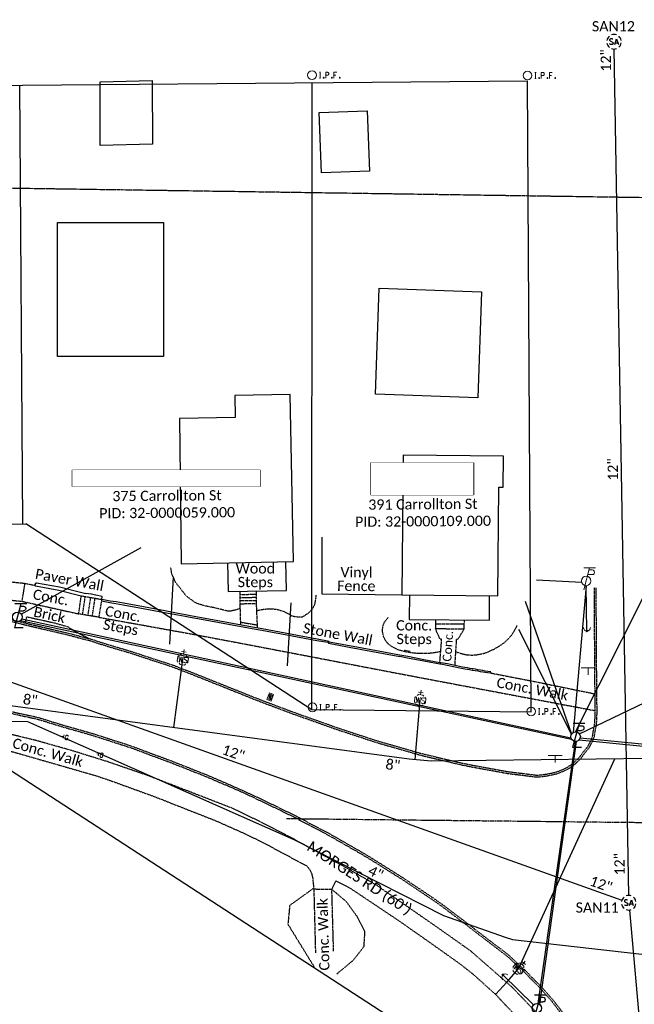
# Model space of a CAD drawing. Header units: feet. Extents: x 2296871 to 2305194, y 360020 to 364238.
# Tile 22 of 55: x 2302819 to 2302987, y 360897 to 361166. Entities that reach past the tile are written whole.
import ezdxf
from ezdxf.enums import TextEntityAlignment as Align

# ---------------------------------------------------------------- set-up
doc = ezdxf.new("R2010")
doc.units = ezdxf.units.FT
doc.header["$MEASUREMENT"] = 0
doc.set_wipeout_variables(frame=1)
for name, pattern in [('CL', [2, 0.3, -0.15, 1.4, -0.15]), ('county', [1.4, 1, -0.1, 0.2, -0.1]), ('DGN Style 2', [0.017105, 0.010263, -0.006842]), ('fenceex', [0]), ('foctvex', [0]), ('gasex', [0]), ('OhDOT_USTN1', [0.055, 0.014, -0.041]), ('OhDOT_USTN5', [0.11, 0.055, -0.055]), ('ohelecex', [0]), ('ohteleex', [0]), ('rowex', [0]), ('sanex', [0]), ('waterex', [0])]:
    doc.linetypes.add(name, pattern=pattern)
for name, color, linetype in [('BD_X_Building', 231, 'Continuous'), ('BD_X_Porch_or_Deck', 7, 'Continuous'), ('CM_X_Wall', 254, 'Continuous'), ('DV_X_County_Line', 4, 'county'), ('DV_X_Property_Line', 7, 'Continuous'), ('PV_X_Curb', 120, 'OhDOT_USTN1'), ('PV_X_Steps', 120, 'OhDOT_USTN1'), ('PV_X_Text', 7, 'Continuous'), ('PV_X_Walk', 120, 'OhDOT_USTN5'), ('RD_X_Cells', 7, 'Continuous'), ('RD_X_Fence', 230, 'fenceex'), ('RD_X_Text', 7, 'Continuous'), ('RW_X_CL', 6, 'CL'), ('RW_X_Fee_RW', 6, 'rowex'), ('RW_X_Text', 7, 'Continuous'), ('SN_X_Public', 3, 'Continuous'), ('SV_X_Mon_Cells_Found', 7, 'Continuous'), ('SV_X_Text_Name', 7, 'Continuous'), ('SV_X_Text_Name_MASK', 7, 'Continuous'), ('TX_X_20', 7, 'Continuous'), ('UT_X_Electric_Cells', 1, 'Continuous'), ('UT_X_Gas', 2, 'gasex'), ('UT_X_Gas_Cells', 2, 'Continuous'), ('UT_X_Gas_Text', 7, 'Continuous'), ('UT_X_Misc_Cells', 7, 'Continuous'), ('UT_X_Overhead_Electric', 1, 'ohelecex'), ('UT_X_Overhead_Telecom', 30, 'ohteleex'), ('UT_X_Sanitary_Cells', 3, 'Continuous'), ('UT_X_Sanitary_Line', 3, 'sanex'), ('UT_X_Sanitary_Text', 7, 'Continuous'), ('UT_X_Water', 133, 'waterex'), ('UT_X_Water_Cells', 131, 'Continuous'), ('UT_X_Water_Text', 7, 'Continuous'), ('VG_X_Flower_Bed', 3, 'OhDOT_USTN1')]:
    doc.layers.add(name, color=color, linetype=linetype)
doc.layers.add('LA', color=253, linetype='DGN Style 2', lineweight=13)
doc.styles.add('Simplex Normal (0.14)', font='calibri.ttf', dxfattribs={"height": 0.14})
doc.styles.add('Straight Normal (0.14) Font 30', font='calibri.ttf', dxfattribs={"height": 0.14})
doc.styles.add('Straight-Normal', font='calibri.ttf', dxfattribs={"height": 0.14})

# ---------------------------------------------------------------- blocks, each defined once
blk = doc.blocks.new('smh')
at = {"linetype": 'Continuous', "flags": 128}
for points in [[(-0.33, 0.69), (-0.36, 0.71), (-0.4, 0.74), (-0.51, 0.78), (-0.65, 0.8), (-0.75, 0.8), (-0.79, 0.8), (-0.95, 0.76), (-1.09, 0.69), (-1.18, 0.59), (-1.2, 0.49), (-1.2, 0.41), (-1.18, 0.31), (-1.08, 0.22), (-0.38, -0.16), (-0.32, -0.21), (-0.29, -0.26), (-0.27, -0.33), (-0.27, -0.41), (-0.28, -0.48), (-0.29, -0.53), (-0.32, -0.6), (-0.34, -0.65), (-0.37, -0.69), (-0.41, -0.72), (-0.45, -0.75), (-0.5, -0.77), (-0.53, -0.79), (-0.65, -0.8), (-0.82, -0.8), (-0.94, -0.77), (-1.1, -0.69), (-1.2, -0.61)], [(0.21, -0.8), (0.71, 0.8), (1.2, -0.8)], [(1.08, -0.42), (0.34, -0.42)]]:
    blk.add_lwpolyline(points, dxfattribs=at)
at = {"linetype": 'Continuous'}
for start, end in [(130.0806, 170.0721), (70.0577, 110.1061), (10.0169, 50.0392), (190.0169, 230.0392), (250.0577, 290.0473), (310.0114, 350.0264)]:
    blk.add_arc((0, 0), 2, start, end, dxfattribs=at)
blk = doc.blocks.new('ODOT SANITARY MANHOLE')
blk.add_blockref('smh', (0, 0))
blk = doc.blocks.new('ODOT MISC MAILBOX')
at = {"color": 230, "linetype": 'Continuous', "lineweight": 13, "flags": 128}
blk.add_lwpolyline([(-0.1, 0.061), (0.1, 0.061), (0.1, -0.061), (-0.1, -0.061), (-0.1, 0.061)], close=True, dxfattribs=at)
for points in [[(-0.065, -0.04), (-0.065, 0.04), (-0.036, -0.04), (-0.008, 0.04), (-0.008, -0.04)], [(0.051, 0.003), (0.054, 0.007), (0.056, 0.009), (0.057, 0.01), (0.058, 0.012), (0.059, 0.014), (0.06, 0.016), (0.061, 0.02), (0.061, 0.022), (0.061, 0.025), (0.061, 0.029), (0.059, 0.032), (0.057, 0.034), (0.054, 0.037), (0.052, 0.038), (0.05, 0.039), (0.047, 0.04), (0.016, 0.04), (0.016, -0.04), (0.051, -0.04), (0.055, -0.037), (0.059, -0.034), (0.062, -0.029), (0.064, -0.024), (0.065, -0.018), (0.065, -0.014), (0.064, -0.01), (0.061, -0.005), (0.058, -0.001), (0.051, 0.003), (0.016, 0.003)]]:
    blk.add_lwpolyline(points, dxfattribs=at)
at = {"color": 230, "linetype": 'Continuous', "lineweight": 30}
blk.add_point((0, 0), dxfattribs=at)
blk = doc.blocks.new('WSS')
at = {"layer": 'UT_X_Water_Cells', "color": 133, "linetype": 'Continuous', "lineweight": 0}
for p, q in [((0, 0.074), (0, 0.138)), ((0.032, 0.106), (-0.032, 0.106)), ((0.02, 0.008), (0.055, -0.01))]:
    blk.add_line(p, q, dxfattribs=at)
at = {"layer": 'UT_X_Water_Cells', "color": 133, "linetype": 'Continuous', "lineweight": 0, "flags": 128}
for points in [[(-0.059, 0.045), (-0.074, 0.03), (-0.074, -0.03), (-0.059, -0.045)], [(-0.055, 0.035), (-0.041, -0.041), (-0.027, 0.035), (-0.013, -0.041), (0.001, 0.035)], [(0.045, 0.059), (0.03, 0.074), (-0.03, 0.074), (-0.045, 0.059)], [(0.059, -0.045), (0.074, -0.03), (0.074, 0.03), (0.059, 0.045)], [(-0.045, -0.059), (-0.03, -0.074), (0.03, -0.074), (0.045, -0.059)]]:
    blk.add_lwpolyline(points, dxfattribs=at)
at = {"layer": 'UT_X_Water_Cells', "color": 133, "linetype": 'Continuous', "lineweight": 0, "extrusion": (0, 0, -1)}
for centre, radius, start, end in [((-0.028, 0.02), 0.0135, 303.6324, 53.7413), ((-0.039, -0.005), 0.04, 61.3463, 118.6537), ((-0.037, -0.009), 0.0316, 235.6037, 316.3305), ((-0.044, -0.022), 0.017, 132.0642, 228.5117)]:
    blk.add_arc(centre, radius, start, end, dxfattribs=at)
blk = doc.blocks.new('GMRK')
at = {"layer": 'UT_X_Gas_Cells', "color": 2, "linetype": 'Continuous', "lineweight": 0}
for p, q in [((0, 0), (-0.048, 0)), ((0, -0.05), (0, 0.05))]:
    blk.add_line(p, q, dxfattribs=at)
at = {"layer": 'UT_X_Gas_Cells', "color": 2, "linetype": 'Continuous', "lineweight": 0, "flags": 128}
blk.add_lwpolyline([(0.124, 0.038), (0.123, 0.043), (0.12, 0.048), (0.115, 0.053), (0.108, 0.058), (0.103, 0.06), (0.099, 0.061), (0.093, 0.062), (0.082, 0.062), (0.077, 0.061), (0.074, 0.06), (0.07, 0.058), (0.062, 0.053), (0.057, 0.046), (0.054, 0.038), (0.052, 0.027), (0.05, 0.011), (0.05, -0.009), (0.051, -0.026), (0.055, -0.039), (0.061, -0.051), (0.066, -0.055), (0.072, -0.059), (0.082, -0.063), (0.093, -0.063), (0.104, -0.061), (0.108, -0.059), (0.112, -0.057), (0.116, -0.053), (0.12, -0.047), (0.124, -0.038), (0.124, -0.013), (0.103, -0.013)], dxfattribs=at)
blk = doc.blocks.new('SGN1P_anno')
at = {"layer": 'SN_X_Public', "color": 3, "linetype": 'Continuous', "lineweight": 0}
for p, q in [((0, 0), (-0.96, 0)), ((0, 0.96), (0, -0.96))]:
    blk.add_line(p, q, dxfattribs=at)
blk = doc.blocks.new('DM_anno')
at = {"layer": 'UT_X_Misc_Cells', "linetype": 'foctvex', "true_color": 0xa56100}
h = blk.add_hatch(color=44, dxfattribs=at)
edge = h.paths.add_edge_path()
edge.add_arc((0, 0), 0.12, 0, 360)
at = {"layer": 'UT_X_Misc_Cells', "color": 44, "linetype": 'Continuous', "lineweight": 0, "true_color": 0xa56100}
blk.add_circle((0, 0), 0.12, dxfattribs=at)
blk.add_arc((0.48, 0), 0.48, 90, 270, dxfattribs=at)
blk = doc.blocks.new('TLPW')
at = {"linetype": 'Continuous'}
for p, q in [((0.048, 0.18), (-0.04, -0.15)), ((0.128, 0.18), (-0.032, 0.18)), ((0.04, 0.15), (0.083, 0.15)), ((0.023, 0.086), (0.083, 0.086)), ((0.08, -0.15), (-0.04, -0.15))]:
    blk.add_line(p, q, dxfattribs=at)
blk.add_circle((0, 0), 0.065, dxfattribs=at)
at = {"linetype": 'Continuous', "extrusion": (0, 0, -1)}
blk.add_arc((-0.083, 0.118), 0.0319, 88.8767, 271.1233, dxfattribs=at)
blk = doc.blocks.new('ODOT ELEC TELE LIGHT POLE')
blk.add_blockref('TLPW', (0, 0))
blk = doc.blocks.new('ODOT Elec Tele Pole')
at = {"layer": 'UT_X_Electric_Cells', "linetype": 'Continuous', "lineweight": 13}
for p, q in [((0.128, 0.18), (-0.032, 0.18)), ((0.048, 0.18), (-0.032, -0.12)), ((0.04, 0.15), (0.083, 0.15)), ((0.023, 0.086), (0.083, 0.086))]:
    blk.add_line(p, q, dxfattribs=at)
at = {"layer": 'UT_X_Electric_Cells', "linetype": 'Continuous', "lineweight": 0}
blk.add_circle((0, 0), 0.065, dxfattribs=at)
at = {"layer": 'UT_X_Electric_Cells', "linetype": 'Continuous', "lineweight": 13, "extrusion": (0, 0, -1)}
blk.add_arc((-0.083, 0.118), 0.0319, 88.8767, 271.1233, dxfattribs=at)
blk = doc.blocks.new('IPF')
at = {"layer": 'SV_X_Mon_Cells_Found', "color": 7, "linetype": 'Continuous', "lineweight": 0, "flags": 128}
for points in [[(0.101, 0.04), (0.118, 0.04)], [(0.11, -0.04), (0.11, 0.04)], [(0.188, -0.04), (0.188, 0.04), (0.214, 0.04), (0.217, 0.039), (0.221, 0.038), (0.223, 0.037), (0.224, 0.036), (0.226, 0.032), (0.228, 0.029), (0.229, 0.024), (0.229, 0.017), (0.229, 0.014), (0.227, 0.01), (0.225, 0.006), (0.223, 0.004), (0.221, 0.003), (0.219, 0.002), (0.214, 0.001), (0.188, 0.001)], [(0.338, 0.04), (0.3, 0.04), (0.3, -0.04)], [(0.3, 0.001), (0.327, 0.001)], [(0.101, -0.04), (0.118, -0.04)], [(0.157, -0.029), (0.16, -0.029), (0.162, -0.031), (0.164, -0.033), (0.164, -0.036), (0.162, -0.039), (0.16, -0.04), (0.157, -0.04), (0.156, -0.039), (0.154, -0.036), (0.154, -0.033), (0.156, -0.031), (0.157, -0.029)], [(0.27, -0.029), (0.273, -0.029), (0.274, -0.031), (0.276, -0.033), (0.276, -0.036), (0.274, -0.039), (0.273, -0.04), (0.27, -0.04), (0.268, -0.039), (0.267, -0.036), (0.267, -0.033), (0.268, -0.031), (0.27, -0.029)], [(0.377, -0.029), (0.38, -0.029), (0.382, -0.031), (0.383, -0.033), (0.383, -0.036), (0.382, -0.039), (0.38, -0.04), (0.377, -0.04), (0.376, -0.039), (0.374, -0.036), (0.374, -0.033), (0.376, -0.031), (0.377, -0.029)]]:
    blk.add_lwpolyline(points, dxfattribs=at)
at = {"layer": 'SV_X_Mon_Cells_Found', "color": 7, "linetype": 'Continuous', "lineweight": 0}
blk.add_circle((0, 0), 0.06, dxfattribs=at)

msp = doc.modelspace()

# ---------------------------------------------------------------- linework, layer by layer
at = {"layer": 'BD_X_Building', "flags": 128}
for points in [[(2302854.88, 361132.24), (2302840.52, 361131.93), (2302840.52, 361149.33), (2302854.75, 361149.71)], [(2302914.16, 361124.93), (2302901.04, 361124.47), (2302900.45, 361140.96), (2302913.56, 361141.41)], [(2302828.88, 361110.88), (2302857.82, 361110.88), (2302857.82, 361074.22), (2302828.88, 361074.22)], [(2302916.87, 361092.91), (2302944.85, 361091.88), (2302943.79, 361062.83), (2302915.8, 361063.85)], [(2302862.22, 361057.18), (2302862.69, 361017.48), (2302893.38, 361018.11), (2302892.47, 361063.82), (2302877.33, 361063.52), (2302877.45, 361057.48)], [(2302950.85, 361046.94), (2302923.44, 361047.22), (2302923.05, 361008.98), (2302949.26, 361008.71), (2302949.57, 361038.45), (2302950.74, 361038.44), (2302950.85, 361046.94)]]:
    msp.add_lwpolyline(points, close=True, dxfattribs=at)
at = {"layer": 'BD_X_Porch_or_Deck'}
for points in [[(2302875.35, 361017.74), (2302875.52, 361009.86), (2302891.46, 361010.15), (2302891.29, 361018.07)], [(2302925.13, 361008.96), (2302925.09, 361002.21), (2302946.99, 361002.01), (2302947, 361008.73)]]:
    msp.add_lwpolyline(points, dxfattribs=at)
at = {"layer": 'CM_X_Wall', "flags": 128}
for points in [[(2302840.96, 361007.71), (2302841.07, 361008.5), (2302839.33, 361008.82), (2302839.26, 361008.88), (2302838.16, 361009.16), (2302838.08, 361009.16), (2302836.65, 361009.28), (2302836.6, 361009.25), (2302835.57, 361009.46), (2302835.56, 361009.5), (2302829.41, 361011.09), (2302823.17, 361012.19), (2302822.96, 361012.17), (2302822.89, 361012.1), (2302822.54, 361011.63), (2302822.54, 361011.6), (2302822.82, 361011.38), (2302829.22, 361010.24), (2302835.38, 361008.72), (2302835.37, 361008.68)], [(2302840.9, 361007.32), (2302843.17, 361006.9), (2302844.84, 361006.58), (2302846.84, 361006.22), (2302852.29, 361005.22), (2302858.17, 361004.15), (2302861.82, 361003.49), (2302863.8, 361003.11), (2302865.2, 361002.87), (2302868.22, 361002.33), (2302875.67, 361000.94), (2302883.16, 360999.59), (2302884.8, 360999.28), (2302893.03, 360997.76), (2302899.81, 360996.5), (2302902.93, 360995.96), (2302902.98, 360995.73), (2302908.65, 360994.61), (2302918.04, 360992.9), (2302922.46, 360992.09), (2302922.46, 360992.12), (2302922.54, 360992.15), (2302924.59, 360991.73), (2302929.03, 360990.85), (2302933.42, 360990.03), (2302933.68, 360990.05), (2302935.47, 360989.72), (2302938.9, 360989), (2302938.9, 360989), (2302938.9, 360989), (2302938.9, 360989), (2302938.9, 360989), (2302938.9, 360989), (2302940.24, 360988.75), (2302940.91, 360988.63), (2302941.58, 360988.51), (2302942.25, 360988.38), (2302942.47, 360988.34), (2302943.14, 360988.25), (2302943.81, 360988.14), (2302944.48, 360988.02), (2302945.16, 360987.92), (2302945.83, 360987.8), (2302946.5, 360987.71), (2302947.34, 360987.57), (2302947.39, 360987.9), (2302946.55, 360988.02), (2302945.88, 360988.11), (2302945.21, 360988.23), (2302944.54, 360988.35), (2302943.87, 360988.47), (2302943.19, 360988.58), (2302942.52, 360988.67), (2302942.31, 360988.71), (2302941.64, 360988.84), (2302940.98, 360988.96), (2302940.3, 360989.08), (2302940.3, 360989.08), (2302940.3, 360989.08), (2302940.3, 360989.08), (2302940.3, 360989.08), (2302940.3, 360989.08), (2302939.63, 360989.2), (2302935.54, 360990.07), (2302933.7, 360990.37), (2302933.44, 360990.36), (2302929.09, 360991.17), (2302924.65, 360992.04), (2302922.5, 360992.44), (2302922.41, 360992.43), (2302922.42, 360992.4), (2302918.1, 360993.23), (2302908.72, 360994.96), (2302903.18, 360995.99), (2302903.13, 360996.23), (2302899.86, 360996.82), (2302893.09, 360998.08), (2302884.86, 360999.61), (2302883.21, 360999.92), (2302875.73, 361001.27), (2302868.28, 361002.66), (2302865.26, 361003.19), (2302863.86, 361003.44), (2302861.89, 361003.82), (2302858.25, 361004.58), (2302852.37, 361005.65), (2302846.92, 361006.64), (2302844.89, 361007.01), (2302843.23, 361007.25), (2302840.96, 361007.67)]]:
    msp.add_lwpolyline(points, dxfattribs=at)
at = {"layer": 'DV_X_County_Line', "flags": 128}
msp.add_lwpolyline([(2304176, 361100.08), (2301489.76, 361139.8), (2300919.04, 361144.27)], dxfattribs=at)
at = {"layer": 'DV_X_Property_Line'}
msp.add_lwpolyline([(2302819.35, 361028.41), (2302818.56, 361148.41)], dxfattribs=at)
at = {"layer": 'DV_X_Property_Line', "flags": 128}
msp.add_lwpolyline([(2302898.42, 360977.57), (2302898.48, 361149.08)], dxfattribs=at)
at = {"layer": 'LA', "flags": 128}
msp.add_lwpolyline([(2302923.67, 360993.81), (2302924.47, 360993.64), (2302925.46, 360993.49)], dxfattribs=at)
at = {"layer": 'PV_X_Curb', "flags": 128}
for points in [[(2302653.45, 361010.46), (2302653.95, 361010.47), (2302663.14, 361010.69), (2302673.15, 361010.73), (2302676.14, 361010.72), (2302678.08, 361010.67), (2302684.59, 361010.62), (2302692.64, 361010.68), (2302699.67, 361010.74), (2302709.67, 361010.84), (2302711.97, 361010.84), (2302714.53, 361010.86), (2302717.73, 361010.82), (2302718.62, 361010.84), (2302726.61, 361010.96), (2302730.42, 361010.99), (2302732.64, 361010.97), (2302735.95, 361010.97), (2302738.63, 361010.86), (2302739.94, 361010.84), (2302742.33, 361010.85), (2302743.72, 361010.91), (2302748.6, 361010.91), (2302751.54, 361010.86), (2302753.57, 361010.85), (2302756.98, 361010.69), (2302759.69, 361010.57), (2302762.56, 361010.48), (2302763.99, 361010.4), (2302766.45, 361010.22), (2302767.41, 361010.14), (2302768.95, 361009.97), (2302770.92, 361009.74), (2302773.45, 361009.48), (2302776.66, 361009.1), (2302779.59, 361008.72), (2302781.16, 361008.53), (2302782.21, 361008.34), (2302784.46, 361007.92), (2302785.3, 361007.77), (2302786.51, 361007.56), (2302787.9, 361007.34), (2302789.62, 361007.08), (2302794.87, 361006.38), (2302796.61, 361006.1), (2302796.86, 361006.05), (2302800.1, 361005.46), (2302809.09, 361003.69), (2302813.66, 361002.76), (2302816.99, 361001.98), (2302819.29, 361001.44), (2302819.62, 361001.34), (2302820.02, 361001.25), (2302823.88, 361000.33), (2302832.84, 360998.22), (2302836.64, 360997.19), (2302837.84, 360996.93), (2302838.89, 360996.6), (2302839.44, 360996.37), (2302844.34, 360994.86), (2302848.27, 360993.71), (2302851.06, 360992.81), (2302855.02, 360991.5), (2302859.53, 360990.04), (2302861.18, 360989.45), (2302862.81, 360988.8), (2302865.62, 360987.74), (2302869.44, 360986.21), (2302878.14, 360982.74), (2302882.65, 360980.92), (2302888.02, 360978.87), (2302893.3, 360976.9), (2302900.64, 360974.28), (2302904.41, 360972.95), (2302905.21, 360972.66), (2302907.1, 360972.03), (2302912.18, 360970.36), (2302914.34, 360969.66), (2302916.98, 360968.81), (2302921.01, 360967.67), (2302925.42, 360966.4), (2302927.34, 360965.84), (2302928.91, 360965.43), (2302931.86, 360964.72), (2302936.03, 360963.72), (2302938.96, 360963.03), (2302942.54, 360962.31), (2302948.25, 360961.27), (2302951.97, 360960.59), (2302953.65, 360960.37), (2302955.27, 360960.2), (2302959.6, 360959.64), (2302960.36, 360959.63), (2302961.81, 360959.78), (2302962.99, 360959.98), (2302963.99, 360960.17), (2302965.55, 360960.57), (2302966.65, 360961), (2302967.58, 360961.41), (2302968.73, 360962.04), (2302970.08, 360962.99), (2302971.58, 360964.45), (2302972.43, 360965.62), (2302973.98, 360967.56), (2302974.69, 360968.89), (2302975.21, 360970.21), (2302975.45, 360971.73), (2302975.67, 360972.86), (2302975.77, 360973.55), (2302975.82, 360973.97), (2302975.86, 360974.44), (2302975.89, 360975.16), (2302975.9, 360975.83), (2302975.93, 360976.22), (2302975.95, 360977.08), (2302975.92, 360979.4), (2302975.83, 360988.67), (2302975.8, 360994.84), (2302975.73, 361004.85), (2302975.74, 361007.92), (2302975.72, 361011)], [(2302653.46, 361009.96), (2302653.96, 361009.97), (2302663.15, 361010.19), (2302673.15, 361010.23), (2302676.14, 361010.22), (2302678.08, 361010.17), (2302684.59, 361010.12), (2302692.64, 361010.18), (2302699.67, 361010.24), (2302709.67, 361010.34), (2302711.97, 361010.34), (2302714.53, 361010.36), (2302717.73, 361010.32), (2302718.63, 361010.34), (2302726.62, 361010.46), (2302730.42, 361010.49), (2302732.64, 361010.47), (2302735.94, 361010.47), (2302738.61, 361010.36), (2302739.94, 361010.34), (2302742.34, 361010.35), (2302743.73, 361010.41), (2302748.6, 361010.41), (2302751.53, 361010.36), (2302753.56, 361010.35), (2302756.96, 361010.19), (2302759.67, 361010.07), (2302762.54, 361009.98), (2302763.96, 361009.9), (2302766.41, 361009.73), (2302767.36, 361009.64), (2302768.89, 361009.47), (2302770.87, 361009.24), (2302773.4, 361008.99), (2302776.6, 361008.61), (2302779.53, 361008.22), (2302781.09, 361008.04), (2302782.12, 361007.85), (2302784.37, 361007.43), (2302785.21, 361007.28), (2302786.43, 361007.07), (2302787.82, 361006.84), (2302789.55, 361006.58), (2302794.79, 361005.88), (2302796.53, 361005.6), (2302796.77, 361005.56), (2302800, 361004.97), (2302808.99, 361003.2), (2302813.55, 361002.27), (2302816.88, 361001.49), (2302819.15, 361000.96), (2302819.49, 361000.85), (2302819.91, 361000.76), (2302823.77, 360999.85), (2302832.71, 360997.73), (2302836.53, 360996.7), (2302837.71, 360996.45), (2302838.72, 360996.13), (2302839.27, 360995.9), (2302844.2, 360994.38), (2302848.12, 360993.23), (2302850.9, 360992.34), (2302854.86, 360991.03), (2302859.37, 360989.57), (2302861, 360988.98), (2302862.63, 360988.34), (2302865.44, 360987.28), (2302869.26, 360985.74), (2302877.95, 360982.28), (2302882.47, 360980.45), (2302887.84, 360978.4), (2302893.13, 360976.43), (2302900.48, 360973.81), (2302904.24, 360972.48), (2302905.05, 360972.19), (2302906.94, 360971.56), (2302912.02, 360969.89), (2302914.18, 360969.19), (2302916.84, 360968.33), (2302920.87, 360967.19), (2302925.28, 360965.92), (2302927.21, 360965.36), (2302928.78, 360964.94), (2302931.74, 360964.23), (2302935.91, 360963.23), (2302938.86, 360962.54), (2302942.44, 360961.82), (2302948.16, 360960.78), (2302951.89, 360960.1), (2302953.59, 360959.87), (2302955.21, 360959.7), (2302959.57, 360959.14), (2302960.38, 360959.13), (2302961.88, 360959.29), (2302963.07, 360959.49), (2302964.1, 360959.68), (2302965.7, 360960.09), (2302966.84, 360960.54), (2302967.81, 360960.96), (2302968.99, 360961.62), (2302970.4, 360962.61), (2302971.96, 360964.12), (2302972.83, 360965.31), (2302974.4, 360967.29), (2302975.14, 360968.68), (2302975.69, 360970.08), (2302975.94, 360971.64), (2302976.16, 360972.77), (2302976.26, 360973.48), (2302976.32, 360973.92), (2302976.36, 360974.42), (2302976.39, 360975.14), (2302976.4, 360975.81), (2302976.43, 360976.2), (2302976.45, 360977.08), (2302976.42, 360979.41), (2302976.33, 360988.67), (2302976.3, 360994.85), (2302976.23, 361004.85), (2302976.24, 361007.92), (2302976.22, 361011)], [(2302808.53, 360978.2), (2302808.54, 360978.19), (2302809.34, 360978.06), (2302809.51, 360978.03), (2302810.52, 360977.83), (2302814.26, 360976.97), (2302819.07, 360975.87), (2302822.29, 360975.19), (2302823.77, 360974.83), (2302825.58, 360974.28), (2302826.4, 360974), (2302828.01, 360973.51), (2302831.36, 360972.51), (2302831.49, 360972.46), (2302833.03, 360972.05), (2302837.46, 360970.79), (2302840.33, 360969.9), (2302842.78, 360969.12), (2302844.98, 360968.37), (2302845.32, 360968.3), (2302846.41, 360967.95), (2302848.2, 360967.35), (2302849.29, 360966.98), (2302851.58, 360966.14), (2302852.49, 360965.77), (2302854.79, 360964.92), (2302855.55, 360964.63), (2302857.34, 360963.99), (2302859.99, 360962.98), (2302862.18, 360962.13), (2302867.7, 360959.94), (2302869.46, 360959.24), (2302874.82, 360956.96), (2302879.6, 360954.85), (2302883.39, 360953.09), (2302887.51, 360951.09), (2302889.3, 360950.25), (2302891.37, 360949.22), (2302892.6, 360948.64), (2302895.05, 360947.36), (2302899.87, 360944.83), (2302903.07, 360943.12), (2302905.97, 360941.47), (2302908.78, 360939.86), (2302911.31, 360938.42), (2302913.28, 360937.26), (2302915.68, 360935.78), (2302918.44, 360934.04), (2302923.14, 360931.08), (2302927.66, 360928.05), (2302930.72, 360926), (2302932.33, 360924.89), (2302934.13, 360923.61), (2302936.34, 360921.93), (2302938.72, 360920.14), (2302939.85, 360919.27), (2302940.68, 360918.65), (2302943.36, 360916.57), (2302946.38, 360914.24), (2302949.47, 360911.89), (2302951.78, 360910.12), (2302952.36, 360909.63), (2302954.07, 360907.99), (2302956.69, 360905.6), (2302957.36, 360904.9), (2302957.67, 360904.53), (2302958.03, 360904.08), (2302958.43, 360903.82), (2302959.44, 360902.76), (2302960.4, 360901.82), (2302960.46, 360901.75), (2302960.76, 360901.45), (2302961.52, 360900.59), (2302962.97, 360898.97), (2302963.98, 360897.83), (2302965.85, 360895.39), (2302967.4, 360893.13), (2302967.96, 360891.86), (2302968.28, 360890.75), (2302968.48, 360889.36), (2302968.5, 360888.32), (2302968.5, 360887.55), (2302968.43, 360886.5), (2302968.31, 360885.15), (2302968.25, 360884.77), (2302968.25, 360884.74)], [(2302808.69, 360978.68), (2302809.43, 360978.55), (2302809.6, 360978.52), (2302810.62, 360978.32), (2302814.37, 360977.46), (2302819.18, 360976.36), (2302822.4, 360975.68), (2302823.91, 360975.31), (2302825.73, 360974.76), (2302826.56, 360974.48), (2302828.15, 360973.99), (2302831.51, 360972.98), (2302831.63, 360972.94), (2302833.17, 360972.53), (2302837.61, 360971.27), (2302840.48, 360970.38), (2302842.94, 360969.59), (2302845.12, 360968.85), (2302845.45, 360968.78), (2302846.57, 360968.43), (2302848.36, 360967.83), (2302849.45, 360967.45), (2302851.75, 360966.61), (2302852.67, 360966.24), (2302854.96, 360965.39), (2302855.73, 360965.1), (2302857.51, 360964.46), (2302860.17, 360963.45), (2302862.37, 360962.59), (2302867.88, 360960.41), (2302869.65, 360959.71), (2302875.02, 360957.42), (2302879.81, 360955.3), (2302883.61, 360953.55), (2302887.73, 360951.54), (2302889.51, 360950.7), (2302891.59, 360949.67), (2302892.82, 360949.09), (2302895.28, 360947.8), (2302900.1, 360945.27), (2302903.32, 360943.56), (2302906.22, 360941.91), (2302909.03, 360940.3), (2302911.56, 360938.85), (2302913.54, 360937.69), (2302915.95, 360936.2), (2302918.71, 360934.46), (2302923.41, 360931.5), (2302927.94, 360928.47), (2302931.01, 360926.42), (2302932.61, 360925.3), (2302934.43, 360924.01), (2302936.64, 360922.33), (2302939.02, 360920.54), (2302940.15, 360919.67), (2302940.98, 360919.04), (2302943.67, 360916.96), (2302946.69, 360914.64), (2302949.78, 360912.29), (2302952.1, 360910.51), (2302952.7, 360910), (2302954.41, 360908.35), (2302957.04, 360905.96), (2302957.74, 360905.23), (2302958.05, 360904.84), (2302958.37, 360904.45), (2302958.75, 360904.2), (2302959.79, 360903.11), (2302960.76, 360902.16), (2302960.83, 360902.08), (2302961.12, 360901.79), (2302961.89, 360900.92), (2302963.34, 360899.3), (2302964.36, 360898.15), (2302966.26, 360895.68), (2302967.84, 360893.37), (2302968.43, 360892.03), (2302968.77, 360890.85), (2302968.98, 360889.41), (2302969, 360888.32), (2302969, 360887.53), (2302968.93, 360886.46), (2302968.8, 360885.09), (2302968.75, 360884.72), (2302968.72, 360884.17)]]:
    msp.add_lwpolyline(points, dxfattribs=at)
at = {"layer": 'PV_X_Steps', "flags": 128}
for points in [[(2302878.72, 361009.92), (2302878.77, 361006.53), (2302883.3, 361006.56), (2302883.26, 361010)], [(2302835.73, 361003.56), (2302836.46, 361008.49)], [(2302837.2, 361003.32), (2302837.96, 361008.23)], [(2302838.38, 361003.12), (2302839.16, 361008.02)], [(2302878.74, 361009.05), (2302883.27, 361009.13)], [(2302878.75, 361008.22), (2302883.28, 361008.29)], [(2302878.76, 361007.39), (2302883.29, 361007.43)], [(2302932.26, 361002.14), (2302932.22, 360999.73), (2302940.12, 360999.64), (2302940.15, 361002.07)], [(2302940.14, 361000.91), (2302932.24, 361000.97)]]:
    msp.add_lwpolyline(points, dxfattribs=at)
msp.add_lwpolyline([(2302834.67, 361003.74), (2302835.37, 361008.68), (2302835.42, 361008.68), (2302836.46, 361008.49), (2302836.51, 361008.49), (2302837.91, 361008.24), (2302837.96, 361008.23), (2302839.11, 361008.03), (2302839.16, 361008.02), (2302840.91, 361007.72), (2302840.96, 361007.71), (2302840.14, 361002.82), (2302840.09, 361002.83), (2302838.38, 361003.12), (2302838.33, 361003.12), (2302837.2, 361003.32), (2302837.15, 361003.32), (2302835.78, 361003.55), (2302835.73, 361003.56), (2302834.72, 361003.73), (2302834.67, 361003.74)], close=True, dxfattribs=at)
at = {"layer": 'PV_X_Walk', "flags": 128}
for points in [[(2302778.89, 361013.74), (2302784.62, 361012.74), (2302793.93, 361011.1), (2302803.71, 361009.41), (2302813.36, 361007.75), (2302813.37, 361007.82), (2302819.08, 361007.18), (2302819.11, 361007.2), (2302823.25, 361006.28), (2302828.28, 361005.17), (2302834.62, 361003.76)], [(2302814, 361012.65), (2302814.18, 361012.62), (2302814.19, 361012.68), (2302819.88, 361012.13), (2302819.9, 361012.09), (2302822.51, 361011.61)], [(2302819.9, 361012.09), (2302819.11, 361007.2)], [(2302879.01, 361000.68), (2302878.98, 361001.47), (2302878.83, 361006.53)], [(2302883.54, 360999.86), (2302883.55, 361000.71), (2302883.3, 361006.56)], [(2302820.08, 361001.23), (2302820.46, 361002.95), (2302827.99, 361001.29), (2302831.69, 361000.23), (2302833.72, 360998.91), (2302837.39, 360997.03)], [(2302840.14, 361002.82), (2302849.96, 361001.06), (2302859.78, 360999.29), (2302863.5, 360998.63), (2302873.31, 360996.79), (2302880.51, 360995.43), (2302890.32, 360993.55), (2302900.12, 360991.67), (2302909.93, 360989.78), (2302919.74, 360987.9), (2302926.36, 360986.63), (2302936.19, 360984.77), (2302946.01, 360982.92), (2302955.84, 360981.06), (2302965.66, 360979.21), (2302975.49, 360977.35), (2302975.95, 360977.27)], [(2302878.98, 361001.47), (2302883.55, 361000.71)], [(2302933.44, 360990.36), (2302933.95, 360996.77), (2302933.52, 360996.8), (2302932.22, 360999.73)], [(2302937.58, 360989.64), (2302938.04, 360996.85), (2302938.42, 360996.83), (2302940.12, 360999.64)], [(2302947.34, 360987.57), (2302959.57, 360985.19), (2302975.9, 360981.85)], [(2303015.99, 360843.13), (2303007.88, 360848.97), (2303007.15, 360849.5), (2302999.19, 360855.55), (2302991.24, 360861.6), (2302990.61, 360862.08), (2302987.17, 360864.49), (2302980.69, 360869.77), (2302978.17, 360872.21), (2302975.57, 360875.33), (2302973.36, 360878.12), (2302968.65, 360884.26), (2302962.21, 360891.9), (2302960.11, 360894.4), (2302953.12, 360901.66), (2302945.6, 360908.24), (2302941.98, 360911.4), (2302939.86, 360912.92), (2302933.19, 360917.65), (2302925, 360923.34), (2302924.55, 360923.65), (2302916.35, 360929.35), (2302916.16, 360929.48), (2302908.07, 360934.13), (2302899.32, 360938.92), (2302893.88, 360941.9), (2302885.6, 360946.22), (2302876.87, 360950.47), (2302867.59, 360954.07), (2302866.05, 360954.67), (2302857.12, 360958.13), (2302853.91, 360959.38), (2302844.5, 360962.62), (2302842.59, 360963.28), (2302833.07, 360966.24), (2302832.43, 360966.44), (2302822.93, 360969.11), (2302813.24, 360971.46), (2302808.75, 360972.54), (2302807.25, 360972.63), (2302805.83, 360972.35), (2302804.43, 360971.15), (2302802.47, 360969.84), (2302802.04, 360968.15), (2302806.27, 360967.82), (2302810.31, 360967.51), (2302816.24, 360966.12), (2302821.92, 360964.49), (2302831.51, 360961.73), (2302839.27, 360959.5), (2302843.42, 360958.11), (2302852.82, 360954.69), (2302855.14, 360953.84), (2302864.45, 360950.17), (2302872, 360947.2), (2302879.5, 360943.88), (2302885.08, 360941.18), (2302893.89, 360936.45), (2302897.06, 360934.75), (2302897.91, 360933.69), (2302898.38, 360932.65), (2302898.66, 360931.43), (2302898.97, 360928.37)], [(2302903.91, 360928.34), (2302905.04, 360930.7), (2302908.29, 360929.06), (2302909.54, 360928.28), (2302917.85, 360922.71), (2302922.02, 360919.92), (2302930.21, 360914.18), (2302930.56, 360913.94), (2302938.71, 360908.14), (2302938.92, 360907.99), (2302942.4, 360905.25), (2302948.84, 360899.48), (2302950.55, 360897.62), (2302957.44, 360890.37), (2302958.83, 360888.91), (2302963.21, 360883.72), (2302968, 360877.03), (2302969.6, 360874.89), (2302971.99, 360871.84), (2302972.37, 360871.36), (2302975.29, 360868.17), (2302980.63, 360863.72), (2302987.32, 360858.67), (2302995.39, 360852.77), (2303003.52, 360846.83), (2303011.52, 360840.84), (2303013.25, 360839.54)], [(2302904.38, 360911.41), (2302903.91, 360928.34), (2302898.97, 360928.37), (2302899.42, 360910.96)]]:
    msp.add_lwpolyline(points, dxfattribs=at)
at = {"layer": 'RD_X_Fence', "flags": 128}
msp.add_lwpolyline([(2302901.17, 361024.7), (2302901.14, 361009.2), (2302923.05, 361008.98)], dxfattribs=at)
at = {"layer": 'RW_X_CL'}
msp.add_lwpolyline([(2303124.84, 360945.1), (2302891.46, 360947.65)], dxfattribs=at)
at = {"layer": 'RW_X_Fee_RW'}
for points in [[(2302638.57, 361146.9), (2302957.45, 361149.57)], [(2302639.36, 361026.9), (2302820.26, 361028.42)]]:
    msp.add_lwpolyline(points, dxfattribs=at)
at = {"layer": 'RW_X_Fee_RW', "flags": 128}
for points in [[(2302958.4, 360976.92), (2302957.45, 361149.57)], [(2302820.2, 361028.46), (2302898.42, 360977.57)], [(2302898.42, 360977.57), (2302958.4, 360976.92)]]:
    msp.add_lwpolyline(points, dxfattribs=at)
msp.add_lwpolyline([(2302804.72, 360968.29), (2302979.65, 360854.49, -0.010662), (2302988.43, 360848.51), (2303174.05, 360716.17), (2303189.85, 360708.74)], format="xyb", dxfattribs=at)
at = {"layer": 'SV_X_Text_Name_MASK'}
for points in [[(2302914.53, 361045.11), (2302942.61, 361045.11), (2302942.61, 361036.3), (2302914.53, 361036.3)], [(2302832.93, 361043.1), (2302884.31, 361043.1), (2302884.31, 361038.57), (2302832.93, 361038.57)]]:
    msp.add_lwpolyline(points, close=True, dxfattribs=at)
at = {"layer": 'UT_X_Gas', "flags": 128}
msp.add_lwpolyline([(2301785.07, 360965.84), (2301834.58, 360966.26), (2301890.96, 360965.66), (2301940.56, 360965.8), (2302089.03, 360970.48), (2302146.42, 360971.01), (2302218.43, 360971.17), (2302244.77, 360971.58), (2302336.27, 360972.95), (2302412.55, 360973.25), (2302484.74, 360973.72), (2302566.48, 360974.16), (2302601.93, 360974.79), (2302604.14, 360974.75), (2302626.51, 360974.99), (2302628.97, 360974.62), (2302717.16, 360974.52), (2302756.42, 360975.04), (2302799.52, 360974.51), (2302820.62, 360974.25), (2302893.5, 360942.02), (2302934.42, 360921.25), (2302951.33, 360915.32), (2302953.32, 360914.66), (2302988.71, 360910.65), (2302997.7, 360910.88), (2303008.44, 360913.73), (2303040.2, 360922.16), (2303083.87, 360922.34)], dxfattribs=at)
at = {"layer": 'UT_X_Misc_Cells', "flags": 128}
for points in [[(2302973.68, 360999.06), (2302973.49, 361011.46)], [(2302950.67, 360904.95), (2302959.05, 360896.73)]]:
    msp.add_lwpolyline(points, dxfattribs=at)
at = {"layer": 'UT_X_Overhead_Electric', "ltscale": 0.8, "flags": 128}
for points in [[(2302818.9, 361003.69), (2302851.77, 361021.94)], [(2302970.52, 360971.45), (2302995.99, 361021.99)], [(2302956.77, 361007.2), (2302969.48, 360970.87)], [(2302818.72, 361001.9), (2302969.46, 360969.47)], [(2302971.82, 360969.8), (2303069.93, 360960.25)], [(2302970.76, 360968.86), (2302960.69, 360896.91)]]:
    msp.add_lwpolyline(points, dxfattribs=at)
at = {"layer": 'UT_X_Overhead_Telecom', "ltscale": 0.77, "flags": 128}
for points in [[(2302860.48, 361013.91), (2302859.5, 360995.48)], [(2302972.25, 361012.3), (2302959.92, 361013.01)], [(2302973.44, 361011.46), (2302969.9, 360971.26)], [(2302891.79, 360989.53), (2302892.75, 361006.74)], [(2302819.08, 361002.39), (2302969.3, 360969.84)], [(2302955, 360999.53), (2302969.41, 360970.75)], [(2302971.64, 360970.89), (2303014.19, 360991.39)], [(2302970.48, 360968.85), (2302960.28, 360897.08)], [(2302971.57, 360969.32), (2303070.08, 360959.52)]]:
    msp.add_lwpolyline(points, dxfattribs=at)
at = {"layer": 'UT_X_Sanitary_Line', "flags": 128}
for points in [[(2302985.09, 360926.7), (2302981.13, 361158.31)], [(2302767.43, 361002.5), (2302983.24, 360925.38)], [(2302985.3, 360922.71), (2302988.51, 360886.76)]]:
    msp.add_lwpolyline(points, dxfattribs=at)
at = {"layer": 'UT_X_Water'}
for points in [[(2302860.67, 360972.69), (2302863.17, 360991.26)], [(2302926.7, 360963.89), (2302928.07, 360980.12)], [(2302948.8, 360899.7), (2302951.72, 360902.97), (2302954.95, 360906.64), (2302981.34, 360964.11)]]:
    msp.add_lwpolyline(points, dxfattribs=at)
at = {"layer": 'UT_X_Water', "flags": 128}
msp.add_lwpolyline([(2301588.16, 360971.57), (2301693.91, 360972.92), (2301741.31, 360974.09), (2301815.94, 360973.86), (2301817.06, 360977.05), (2301820.94, 360977.23), (2301821.85, 360973.92), (2301979.12, 360974.98), (2302179.16, 360983.42), (2302180.69, 360983.45), (2302239.19, 360983.93), (2302240.66, 360983.87), (2302265.44, 360983.9), (2302338.77, 360984.16), (2302401.55, 360984.8), (2302443.98, 360984.65), (2302501.33, 360985.4), (2302533.15, 360985.74), (2302577.98, 360985.63), (2302633.29, 360986.01), (2302635.83, 360986.11), (2302722.66, 360987.12), (2302816.05, 360978.7), (2302925.02, 360964.04), (2302931.11, 360963.52), (2303006.24, 360964.4)], dxfattribs=at)
at = {"layer": 'VG_X_Flower_Bed', "flags": 128}
for points in [[(2302878.87, 361005.2), (2302877.5, 361004.77), (2302876.26, 361004.51), (2302875.34, 361004.51), (2302872.27, 361005.31), (2302869.15, 361005.93), (2302867.18, 361006.54), (2302866.32, 361006.99), (2302864.14, 361008.57), (2302863.1, 361009.89), (2302861.79, 361011.57), (2302861.22, 361012.29), (2302860.09, 361014.85), (2302859.86, 361016.41)], [(2302883.38, 361004.63), (2302884.63, 361004.94), (2302886.71, 361005.16), (2302888.81, 361005.02), (2302890.72, 361004.45), (2302893.06, 361003.18), (2302894.75, 361002.88), (2302895.95, 361002.96), (2302897.6, 361004.04), (2302898.74, 361005.26), (2302899.35, 361006.66), (2302899.64, 361008.83)], [(2302933.68, 360993.43), (2302932.1, 360993.12), (2302930.61, 360992.92), (2302928.43, 360992.87), (2302927.01, 360992.93), (2302925.36, 360993.12), (2302923.66, 360993.44), (2302922.18, 360993.87), (2302920.86, 360994.45), (2302919.66, 360995.22), (2302918.97, 360995.94), (2302918.39, 360996.77), (2302917.99, 360997.78), (2302917.77, 360998.83), (2302917.8, 360999.73), (2302917.94, 361000.59), (2302918.24, 361001.36), (2302918.64, 361001.98), (2302919.35, 361002.75)], [(2302937.82, 360993.39), (2302939.19, 360992.93), (2302940.55, 360992.59), (2302942.16, 360992.46), (2302943.46, 360992.54), (2302944.97, 360992.82), (2302946.47, 360993.24), (2302948.42, 360994.18), (2302949.69, 360994.92), (2302951.08, 360995.89), (2302952.27, 360997.03), (2302953.09, 360997.94), (2302953.79, 360999.06), (2302954.31, 361000.05), (2302954.58, 361000.56)], [(2302898.94, 360928.67), (2302892.38, 360923.95), (2302891.89, 360918.81), (2302895.51, 360912.92), (2302899.13, 360907.03)], [(2302905.24, 360905.19), (2302909.73, 360908.92), (2302912.7, 360912.71), (2302912.97, 360916.81), (2302910.81, 360920.92), (2302907.89, 360924.98), (2302903.91, 360928.34)]]:
    msp.add_lwpolyline(points, dxfattribs=at)

# ---------------------------------------------------------------- block references
at = {"layer": 'RD_X_Cells', "xscale": 10.00000000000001, "yscale": 10.00000000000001, "zscale": 10.00000000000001, "rotation": 69.11756997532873}
msp.add_blockref('ODOT MISC MAILBOX', (2302887.05, 360981), dxfattribs=at)
at = {"layer": 'SN_X_Public', "xscale": 1.999999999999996, "yscale": 1.999999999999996, "zscale": 1.999999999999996, "rotation": 90.252144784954}
for p in [(2302974, 360989), (2302965, 360965)]:
    msp.add_blockref('SGN1P_anno', p, dxfattribs=at)
at = {"layer": 'SV_X_Mon_Cells_Found', "xscale": 20, "yscale": 20, "zscale": 20}
for p in [(2302898.48, 361151.15), (2302957.43, 361151.07), (2302898.62, 360978.16), (2302958.42, 360977.02)]:
    msp.add_blockref('IPF', p, dxfattribs=at)
at = {"layer": 'UT_X_Electric_Cells'}
for name, p, xscale, yscale, zscale in [('ODOT Elec Tele Pole', (2302973.46, 361012.76), 20.00000000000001, 20.00000000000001, 20.00000000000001), ('ODOT ELEC TELE LIGHT POLE', (2302817.88, 361002.89), 20, 20, 20), ('ODOT ELEC TELE LIGHT POLE', (2302970.57, 360970.15), 20, 20, 20), ('ODOT ELEC TELE LIGHT POLE', (2302959.98, 360895.82), 20, 20, 20)]:
    msp.add_blockref(name, p, dxfattribs=dict(at, xscale=xscale, yscale=yscale, zscale=zscale))
at = {"layer": 'UT_X_Gas_Cells', "xscale": 10, "yscale": 10, "zscale": 10}
for p, rotation in [((2302830.53, 360970.18), 343.2979477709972), ((2302840.1, 360965.33), 342.3205681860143)]:
    msp.add_blockref('GMRK', p, dxfattribs=dict(at, rotation=rotation))
at = {"layer": 'UT_X_Misc_Cells', "xscale": 2, "yscale": 2, "zscale": 2}
for p, rotation in [((2302973.68, 360999.06), 90.90740280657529), ((2302950.67, 360904.95), 316.0224824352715)]:
    msp.add_blockref('DM_anno', p, dxfattribs=dict(at, rotation=rotation))
at = {"layer": 'UT_X_Sanitary_Cells'}
for p in [(2302981.09, 361160.31), (2302985.12, 360924.7)]:
    msp.add_blockref('ODOT SANITARY MANHOLE', p, dxfattribs=at)
at = {"layer": 'UT_X_Water_Cells', "xscale": 20, "yscale": 20}
for p, rotation in [((2302863.17, 360991.26), 352.3357283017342), ((2302928.07, 360980.12), 355.1686595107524), ((2302954.95, 360906.64), 317.6937611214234)]:
    msp.add_blockref('WSS', p, dxfattribs=dict(at, rotation=rotation))

# ---------------------------------------------------------------- texts
at = {"layer": 'PV_X_Text', "char_height": 2.8, "width": 26.6038, "attachment_point": 5, "line_spacing_factor": 0.8, "style": 'Straight-Normal'}
for s, insert in [('Wood\\PSteps', (2302882.98, 361013.97)), ('Conc.\\PSteps', (2302926.42, 360998.39))]:
    msp.add_mtext(s, dxfattribs=dict(at, insert=insert))
at = {"layer": 'PV_X_Text', "width": 23.4667, "attachment_point": 5, "style": 'Straight-Normal'}
for s, insert, char_height, rotation in [('Conc.', (2302827.07, 361008.27), 2.8, 349.308), ('Brick', (2302826.69, 361003.48), 2.8, 347.5813), ('Conc.', (2302935.64, 360994.92), 2.4, 86.332), ('Conc. Walk', (2302958.76, 360983.21), 2.8, 349.308), ('Conc. Walk', (2302826.21, 360965.83), 2.8, 344.2672), ('Conc. Walk', (2302901.62, 360916.05), 2.8, 91.5908)]:
    msp.add_mtext(s, dxfattribs=dict(at, insert=insert, char_height=char_height, rotation=rotation))
at = {"layer": 'PV_X_Text', "insert": (2302846.42, 361001.56), "char_height": 2.8, "width": 26.6038, "attachment_point": 5, "rotation": 349.8216, "line_spacing_factor": 0.8, "style": 'Straight-Normal'}
msp.add_mtext('Conc.\\PSteps', dxfattribs=at)
at = {"layer": 'RD_X_Text', "insert": (2302910.61, 361013.25), "char_height": 2.8, "width": 54.0089, "attachment_point": 5, "rotation": 359.4106, "line_spacing_factor": 0.8, "style": 'Straight-Normal'}
msp.add_mtext('Vinyl\\PFence', dxfattribs=at)
at = {"layer": 'RW_X_Text', "style": 'Simplex Normal (0.14)'}
msp.add_text("MORGES RD (60')", height=3, rotation=326.9561, dxfattribs=at).set_placement((2302911.5, 360931.5), align=Align.MIDDLE_CENTER)
at = {"layer": 'SV_X_Text_Name', "char_height": 2.8, "width": 77.9146, "attachment_point": 5, "rotation": 0.4791, "style": 'Simplex Normal (0.14)'}
for s, insert in [('Jimmie & Christina Herstine\\P375 Carrollton St\\P\\pxqc;PID: 32-0000059.000', (2302858.82, 361036.08)), ('Cory & Andrea\\POffenberger\\P391 Carrollton St\\P\\pxqc;PID: 32-0000109.000', (2302928.79, 361036.08))]:
    msp.add_mtext(s, dxfattribs=dict(at, insert=insert))
at = {"layer": 'TX_X_20', "char_height": 2.8, "width": 23.4667, "attachment_point": 5, "rotation": 349.4471, "style": 'Straight-Normal'}
for s, insert in [('Paver Wall', (2302832.17, 361013.04)), ('Stone Wall', (2302905.54, 360998.18))]:
    msp.add_mtext(s, dxfattribs=dict(at, insert=insert))
at = {"layer": 'UT_X_Gas_Text', "style": 'Straight Normal (0.14) Font 30'}
msp.add_text('4"', height=2.8, rotation=333.0843, dxfattribs=at).set_placement((2302915.93, 360932.91), align=Align.MIDDLE_CENTER)
at = {"layer": 'UT_X_Sanitary_Text', "char_height": 2.8, "attachment_point": 5, "style": 'Simplex Normal (0.14)'}
for s, insert in [('SAN12', (2302980.92, 361164.53)), ('SAN11', (2302976.47, 360923.37))]:
    msp.add_mtext(s, dxfattribs=dict(at, insert=insert))
for insert, rotation in [((2302978.83, 361155.2), 90.9795), ((2302980.74, 361043.25), 90.9795), ((2302876.98, 360965.76), 340.3341), ((2302982.59, 360935.24), 90.9795), ((2302977.54, 360929.82), 340.3341)]:
    msp.add_mtext('12"', dxfattribs=dict(at, insert=insert, rotation=rotation))
at = {"layer": 'UT_X_Water_Text', "char_height": 2.8, "attachment_point": 5, "rotation": 352.3357, "style": 'Simplex Normal (0.14)'}
for insert in [(2302821.43, 360980.18), (2302920.6, 360962.4)]:
    msp.add_mtext('8"', dxfattribs=dict(at, insert=insert))

# ---------------------------------------------------------------- next in the draw order: wipeouts: each hides what was drawn before it
for points in [[(2302914.53, 361045.11), (2302942.61, 361045.11), (2302942.61, 361036.3), (2302914.53, 361036.3)], [(2302832.93, 361043.1), (2302884.31, 361043.1), (2302884.31, 361038.57), (2302832.93, 361038.57)]]:
    msp.add_wipeout(points).dxf.layer = 'SV_X_Text_Name_MASK'

doc.saveas('drawing.dxf')
